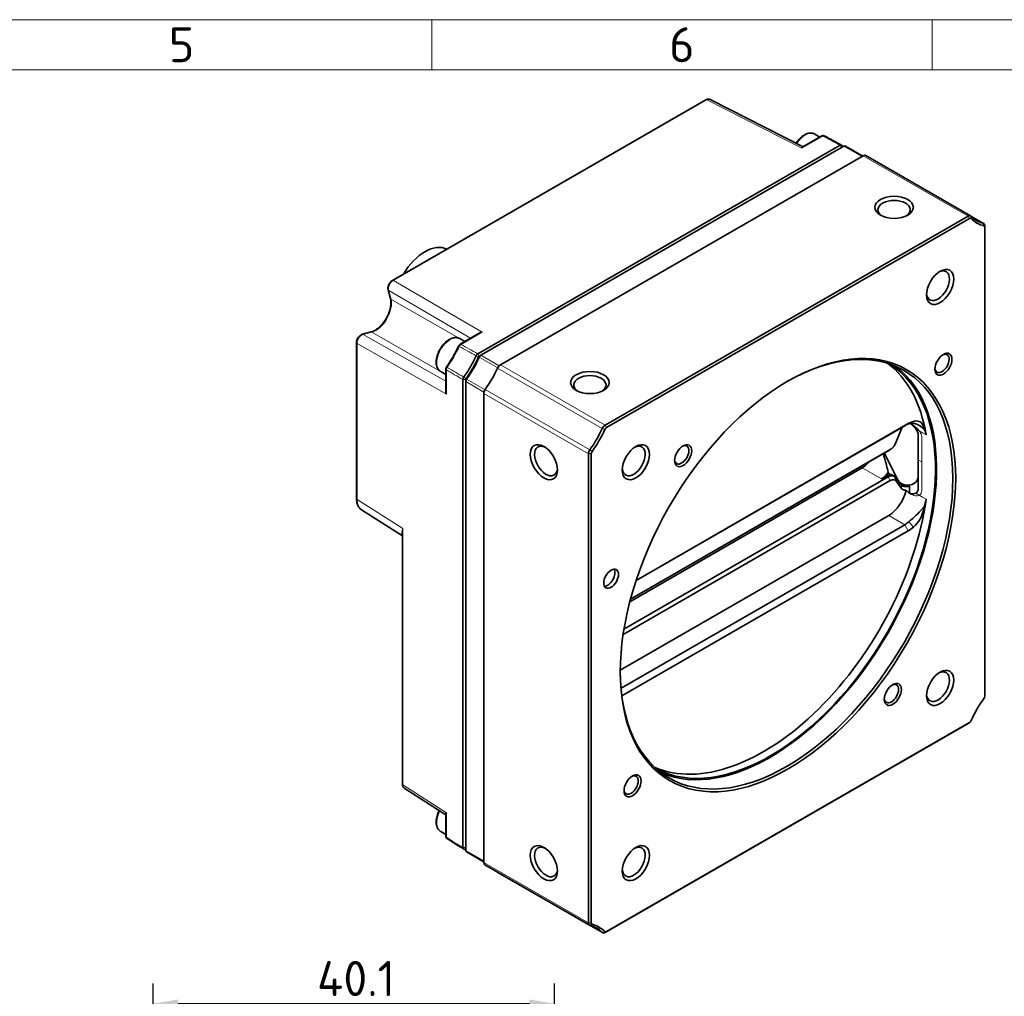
# Model space of a CAD drawing. Header units: millimetres. Extents: x 5 to 415, y 5 to 292.
# Tile 24 of 37: x 219 to 317, y 194 to 292. Entities that reach past the tile are written whole.
import ezdxf

# ---------------------------------------------------------------- set-up
doc = ezdxf.new("R2010")
doc.units = ezdxf.units.MM
for name, color, linetype, lineweight in [('Bemaßung (ISO)', 7, 'Continuous', 25), ('Rahmen (ISO)', 7, 'Continuous', 70), ('Sichtbar (ISO)', 7, 'Continuous', 35), ('Sichtbar schmal (ISO)', 7, 'Continuous', 18)]:
    doc.layers.add(name, color=color, linetype=linetype, lineweight=lineweight)
doc.styles.add('Bezeichnungstext (ISO)', font='isocpeur.ttf')
doc.styles.add('Notiztext (ISO)', font='isocpeur.ttf')
doc.dimstyles.new('Standard (ISO)', dxfattribs={"dimtxt": 3.5, "dimasz": 2.5, "dimexe": 2, "dimexo": 0, "dimgap": 0.762, "dimtad": 1, "dimtoh": 1, "dimdec": 8, "dimrnd": 1e-08, "dimdsep": 46, "dimtxsty": 'Notiztext (ISO)', "dimcen": 0.09, "dimdle": 10, "dimclrd": 256, "dimclre": 256, "dimclrt": 256, "dimadec": 6, "dimazin": 2, "dimtfac": 0.514286, "dimtdec": 3, "dimtmove": 0, "dimatfit": 3, "dimfxl": 1, "dimtolj": 1, "dimlwd": -1, "dimlwe": -1, "dimarcsym": 0})

# ---------------------------------------------------------------- blocks, each defined once
blk = doc.blocks.new('*D48')
at = {"layer": 'Bemaßung (ISO)', "transparency": 16777216}
for p, q in [((232.156, 169.667), (232.156, 195.691)), ((272.259, 166.147), (272.259, 195.691)), ((234.656, 193.691), (269.759, 193.691))]:
    blk.add_line(p, q, dxfattribs=at)
for points in [[(234.656, 194.107), (234.656, 193.274), (232.156, 193.691)], [(269.759, 194.107), (269.759, 193.274), (272.259, 193.691)]]:
    blk.add_solid(points, dxfattribs=at)
at = {"layer": 'Defpoints', "color": 0, "transparency": 16777216}
for p in [(272.259, 193.691), (232.156, 169.667), (272.259, 166.147)]:
    blk.add_point(p, dxfattribs=at)
at = {"layer": 'Bemaßung (ISO)', "transparency": 16777216, "insert": (248.532, 197.953), "char_height": 3.5, "attachment_point": 1, "style": 'Notiztext (ISO)'}
blk.add_mtext('\\A1;40.1', dxfattribs=at)
blk = doc.blocks.new('Ränder Basler-A3')
at = {"layer": 'Rahmen (ISO)', "color": 7, "lineweight": 18}
blk.add_line((5, 292), (415, 292), dxfattribs=at)
at = {"layer": 'Rahmen (ISO)', "color": 7, "linetype": 'Continuous', "lineweight": 18}
for p, q in [((260, 292), (260, 287)), ((310, 292), (310, 287))]:
    blk.add_line(p, q, dxfattribs=at)
at = {"layer": 'Rahmen (ISO)', "lineweight": 18}
for p, q in [((210, 287), (260, 287)), ((260, 287), (310, 287)), ((310, 287), (360, 287))]:
    blk.add_line(p, q, dxfattribs=at)
at = {"layer": 'Rahmen (ISO)', "char_height": 3.5, "attachment_point": 5, "style": 'Bezeichnungstext (ISO)'}
for s, insert in [('\\fISOCPEUR|b0|i0;\\H3.5000;6', (285, 289.5)), ('\\fISOCPEUR|b0|i0;\\H3.5000;5', (235, 289.5))]:
    blk.add_mtext(s, dxfattribs=dict(at, insert=insert))

msp = doc.modelspace()

# ---------------------------------------------------------------- linework, layer by layer
at = {"layer": 'Sichtbar (ISO)'}
for p, q in [((287.40686825, 283.99688579), (256.07745106, 265.95547432)), ((297.11748197, 279.31179402), (287.8391878, 284.03053156)), ((298.28839783, 280.57389404), (298.79877595, 280.27998683)), ((300.8020363, 279.46314779), (264.60431314, 258.61826536)), ((297.07225396, 279.28574894), (298.98261644, 280.38585352)), ((264.74568604, 258.37762488), (300.94340919, 279.2225073)), ((264.92292625, 258.47635726), (301.19043305, 279.36142542)), ((303.07568537, 278.37670376), (301.34014272, 279.37613631)), ((303.13002696, 278.407997), (266.86252015, 257.52292884)), ((313.84472342, 272.40601859), (303.37954306, 278.43251515)), ((313.59520732, 272.38150043), (277.32770051, 251.49643227)), ((277.46912187, 251.25148371), (313.73662867, 272.13655187)), ((315.1564065, 271.64481672), (313.87778198, 272.38112762)), ((315.26044379, 271.41512286), (315.26044379, 271.25224458)), ((315.26044379, 271.25224458), (315.26044379, 224.41496979)), ((255.64265869, 265.01949603), (255.8740685, 264.15423529)), ((253.93810575, 260.80042387), (253.07447258, 260.57064344)), ((262.79163742, 260.13266921), (263.30201554, 259.838762)), ((262.82991065, 259.56689487), (264.74027312, 260.66699946)), ((252.48098885, 259.72645274), (252.48098885, 244.15508928)), ((264.71079421, 258.35325183), (264.92210585, 258.47588298)), ((260.89531501, 256.83965215), (261.40512223, 256.5460737)), ((261.40512223, 254.89109079), (261.40512223, 257.0993164)), ((263.11631688, 256.04098451), (263.11631688, 209.28439263)), ((263.39540915, 209.2822887), (263.39540915, 256.03888059)), ((263.39911113, 255.83703644), (263.39911113, 256.08135387)), ((263.39911113, 208.99976166), (263.39911113, 255.83703644)), ((265.19728368, 254.63865945), (265.19728368, 207.80138467)), ((307.27255147, 251.43741174), (280.4206883, 235.97445214)), ((280.42132618, 235.97639732), (307.62610486, 251.64258745)), ((306.42764993, 249.80940286), (306.948427, 251.13717351)), ((308.61494712, 250.50837282), (308.61494712, 248.03645235)), ((279.86488894, 234.10860777), (305.81751845, 249.05373314)), ((305.82025312, 249.05531405), (305.60894149, 248.9326829)), ((275.66246404, 248.61216289), (275.66246404, 201.77488811)), ((275.94530675, 201.77488811), (275.94530675, 248.61216289)), ((305.60538642, 248.93062772), (279.86458936, 234.10748854)), ((306.59487361, 246.01471284), (305.24867953, 248.67174099)), ((305.61337089, 248.86439741), (305.64935189, 248.9561344)), ((308.61494712, 248.03645235), (308.61494712, 245.19431651)), ((279.79373179, 233.83832925), (303.02749647, 247.2177645)), ((279.21293578, 231.11607541), (305.60538642, 246.31447692)), ((305.44133764, 246.40894633), (304.93668478, 246.11833607)), ((305.78373041, 246.52964001), (305.61337089, 246.76778075)), ((305.97128558, 246.54110241), (306.25412829, 246.37822412)), ((306.84912926, 245.58806268), (306.36484072, 246.2650359)), ((305.81751845, 245.94705407), (279.12832897, 230.57777202)), ((306.948427, 245.16610754), (306.42764993, 245.89408705)), ((307.74172381, 244.6937067), (307.74172381, 245.37607903)), ((252.98295711, 243.03849076), (257.06700184, 240.43319067)), ((278.84500489, 227.02179596), (305.66883329, 242.46861141)), ((278.92178524, 225.21897107), (307.27255147, 241.54509153)), ((257.06700184, 215.62977923), (257.06700184, 240.63605655)), ((307.62610486, 240.93272011), (279.00538297, 224.45114252)), ((277.32770051, 200.80851053), (313.59520732, 221.69357869)), ((313.73662867, 221.77564898), (277.46912187, 200.89058082)), ((313.73744907, 221.77612325), (313.59657465, 221.69436915)), ((257.2548902, 215.23673305), (261.40512223, 212.55008537)), ((261.40512223, 212.60299858), (261.40512223, 210.39477297)), ((260.89531501, 210.89350374), (261.40512223, 210.59992528)), ((265.19728368, 207.86239329), (263.46153351, 208.86194534)), ((265.19728368, 207.85653947), (264.77321658, 208.10074347)), ((275.76650133, 201.54519425), (265.30132096, 207.57169081)), ((277.0781844, 200.78399238), (266.61300404, 206.81048894))]:
    msp.add_line(p, q, dxfattribs=at)
for centre, major_axis, ratio, start_param, end_param in [((27413.83897282, 16320.63124284), (-38852.29616635, -888.54608017), 0.5608802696, 0.7856033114, 0.7856652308), ((301.19043305, 279.11616128), (0.14970966, 0.25997503), 0.5780931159, 0, 0.783464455), ((303.13002696, 277.99922344), (0.24951611, 0.43329172), 0.5780931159, 0, 0.783464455), ((306.20947699, 273.01374306), (-1.6211, 0), 0.575861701, 2.4494485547, 6.975329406), ((313.59520732, 271.97272687), (0.24951611, 0.43329172), 0.5780931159, 6.1281326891, 7.0666497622), ((313.73662867, 271.89128773), (0.14970966, 0.25997503), 0.5780931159, 6.1281326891, 7.0666497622), ((318.50073965, 278.9527941), (-4.04216091, -7.01932583), 0.5780931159, 6.1281326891, 6.4343705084), ((318.64216101, 278.87135496), (-4.14196736, -7.19264252), 0.5780931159, 6.1281326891, 6.4343705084), ((314.9068904, 271.211525), (0.24951611, 0.43329172), 0.5780931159, 5.4958534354, 6.4343705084), ((315.04831175, 271.13008586), (0.14970966, 0.25997503), 0.5780931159, 5.4958534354, 6.4343705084), ((259.32617607, 265.20596954), (2.20821754, 3.8346317), 0.5780931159, 0.0227108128, 1.5442180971), ((310.59353903, 265.42033746), (0.80898112, 1.40481841), 0.5780931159, 2.44263112, 6.9821468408), ((295.46145391, 236.59500548), (11.72725697, 20.36471075), 0.5780931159, 2.3584907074, 7.0662872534), ((260.11860645, 259.50260784), (4.04216091, 7.01932583), 0.5780931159, 4.553660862, 4.8672496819), ((259.90647441, 259.62476655), (-4.19187058, -7.27930086), 0.5780931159, 1.5688626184, 1.7238133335), ((259.90647441, 259.62476655), (-4.19187058, -7.27930086), 0.5780931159, 1.7238133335, 1.7256570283), ((264.92292625, 258.23109312), (0.14970966, 0.25997503), 0.5780931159, 0.783464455, 1.7256570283), ((310.99623328, 257.65580354), (0.50225097, 0.8721729), 0.5780931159, 2.448886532, 6.9758914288), ((259.90647441, 259.62476655), (-4.19187058, -7.27930086), 0.5780931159, 1.4139119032, 1.5688626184), ((261.95698781, 258.44440611), (-4.04216091, -7.01932583), 0.5780931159, 1.4157437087, 1.721981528), ((266.86252015, 257.11415528), (-0.24951611, -0.43329172), 0.5780931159, 3.9250571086, 4.8635741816), ((293.83510832, 237.53155563), (-11.65240214, -20.23472323), 0.5780931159, 0.0231653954, 3.1184272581), ((293.83510832, 237.53155563), (-11.72725697, -20.36471075), 0.5780931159, 0.0691278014, 3.0724648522), ((293.12800154, 237.93875134), (11.65240214, 20.23472323), 0.5780931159, 5.6649270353, 6.2156998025), ((259.90647441, 259.62476655), (-4.19187058, -7.27930086), 0.5780931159, 1.4120682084, 1.4139119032), ((263.61124317, 255.95919515), (0.14970966, 0.25997503), 0.5780931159, 1.4120682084, 2.3542607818), ((275.8038854, 255.50432737), (-1.6211, 0), 0.575861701, 2.4494485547, 6.975329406), ((265.55083707, 254.84225731), (-0.24951611, -0.43329172), 0.5780931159, 4.5573363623, 5.4958534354), ((307.80046725, 250.08389443), (0.99806442, 1.73316687), 0.5780931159, 5.5986328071, 6.8295922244), ((272.42216817, 252.41790955), (-4.04216091, -7.01932583), 0.5780931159, 1.4157437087, 1.721981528), ((272.56358953, 252.3364704), (4.14196736, 7.19264252), 0.5780931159, 4.5573363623, 4.8635741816), ((277.32770051, 251.08765871), (-0.24951611, -0.43329172), 0.5780931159, 3.9250571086, 4.8635741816), ((277.46912187, 251.00621957), (0.14970966, 0.25997503), 0.5780931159, 0.783464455, 1.721981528), ((307.91850051, 251.36729686), (0.93203743, 0.93203743), 0.5187937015, 2.1220108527, 2.270324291), ((307.27255147, 249.35266657), (-1.27253214, -2.20978776), 0.5780931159, 3.6879995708, 3.9250571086), ((307.62610486, 249.14906872), (1.52204825, 2.64307948), 0.5780931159, 0.5464069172, 0.783464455), ((307.62610486, 249.14906872), (1.27253214, 2.20978776), 0.5780931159, 5.6649270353, 5.9973272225), ((271.41982335, 247.91092177), (0.80898112, -1.40481841), 0.5780931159, 2.44263112, 6.9821468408), ((276.01601743, 248.81576075), (-0.24951611, -0.43329172), 0.5780931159, 4.5573363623, 5.4958534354), ((280.18794744, 247.91092177), (0.80898112, 1.40481841), 0.5780931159, 2.44263112, 6.9821468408), ((284.98311292, 248.52202824), (0.50225097, 0.8721729), 0.5780931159, 2.448886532, 6.9758914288), ((305.81751845, 249.87128027), (0.49903221, 0.86658344), 0.5780931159, 3.9250571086, 4.9659506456), ((276.15743879, 248.7343216), (0.14970966, 0.25997503), 0.5780931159, 1.4157437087, 2.3542607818), ((306.21875304, 249.00024582), (-1.05, 0), 0.8175471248, 0.3401695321, 0.3926990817), ((305.08224123, 247.34259109), (0.54264846, -2.13158616), 0.1784926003, 1.2526332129, 1.9284330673), ((304.93668478, 247.42641147), (0.79845154, 1.3865335), 0.5780931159, 0.142321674, 0.2392991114), ((303.02749647, 248.5258399), (0.79845154, 1.3865335), 0.5780931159, 3.9250571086, 4.5248959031), ((304.93668478, 247.42641147), (0.79845154, 1.3865335), 0.5780931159, 3.9250571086, 4.5661998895), ((305.44133764, 245.34613506), (-0.64874188, -1.12655847), 0.5780931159, 3.5433834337, 3.9250571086), ((305.60538642, 245.25166566), (0.64874188, 1.12655847), 0.5780931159, 6.2780137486, 7.0666497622), ((306.28346056, 244.86118873), (-0.44090187, 1.73191376), 0.1784926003, 0.0170646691, 0.2298167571), ((305.81751845, 245.12950694), (0.49903221, 0.86658344), 0.5780931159, 6.0257562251, 7.0666497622), ((305.3225437, 245.41454394), (0.64874188, 1.12655847), 0.5780931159, 0, 0.1890386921), ((306.63701395, 244.65759087), (-0.44090187, 1.73191376), 0.1784926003, 5.8537822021, 6.1060397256), ((307.56494712, 246.34321766), (-1.05, 0), 0.8175471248, 0.3926990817, 1.4047497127), ((307.56494712, 246.34321766), (1.05, 0), 0.8175471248, 4.7839421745, 6.2831853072), ((306.46703992, 247.84466821), (-0.61895839, 2.43134047), 0.1784926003, 2.7121895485, 2.8726355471), ((307.71349311, 247.12688355), (-0.91073379, -1.58151477), 0.5780931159, 0.129975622, 0.5636471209), ((307.91850051, 246.05324055), (-0.93203743, -0.93203743), 0.5187937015, 6.197315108, 6.8687453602), ((307.99488182, 246.96484257), (-2.58093975, 0), 0.5780931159, 1.3509789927, 1.432863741), ((293.12800154, 237.93875134), (-11.65240214, -20.23472323), 0.5780931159, 0.0674855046, 2.1851871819), ((305.66883329, 244.55335658), (1.27253214, 2.20978776), 0.5780931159, 3.9250571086, 5.230765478), ((307.62610486, 243.42623884), (1.27253214, 2.20978776), 0.5780931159, 4.9943796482, 5.3267798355), ((307.80046725, 242.69223037), (-0.99806442, -1.73316687), 0.5780931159, 1.0205219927, 2.2514814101), ((307.27255147, 243.6298367), (1.27253214, 2.20978776), 0.5780931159, 3.9250571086, 4.1621146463), ((307.62610486, 243.42623884), (-1.52204825, -2.64307948), 0.5780931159, 0.783464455, 1.0205219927), ((277.57165235, 236.34783685), (0.52398382, 0.90991261), 0.5780931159, 3.4843319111, 5.9404460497), ((310.59353903, 225.36052834), (0.80898112, 1.40481841), 0.5780931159, 2.44263112, 6.9821468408), ((305.93979491, 224.66798273), (0.50225097, 0.8721729), 0.5780931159, 2.448886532, 6.9758914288), ((315.04831175, 224.29281108), (-0.14970966, -0.25997503), 0.5780931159, 1.4157437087, 2.3542607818), ((318.64216101, 220.69066228), (-4.14196736, -7.19264252), 0.5780931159, 4.5573363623, 4.8635741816), ((313.73662867, 222.02091311), (-0.14970966, -0.25997503), 0.5780931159, 0.783464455, 1.721981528), ((279.92667454, 215.53420742), (0.50225097, 0.8721729), 0.5780931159, 2.448886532, 6.9758914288), ((-108.44915972, -31354.04126491), (-18618.4226772, 34112.25434583), 0.5631125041, 5.4995069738, 5.4995688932), ((-27542.41216441, -15354.76568941), (-38803.61213212, 911.99074549), 0.5904325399, 3.9274800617, 3.9274817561), ((263.61124317, 209.12192037), (-0.14970966, -0.25997503), 0.5780931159, 5.4958534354, 6.2831853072), ((271.41982335, 207.85111265), (0.80898112, -1.40481841), 0.5780931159, 2.44263112, 6.9821468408), ((280.18794744, 207.85111265), (0.80898112, 1.40481841), 0.5780931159, 2.44263112, 6.9821468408), ((260.11860645, 201.55595624), (4.04216091, 7.01932583), 0.5780931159, 6.1244571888, 6.1254770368), ((264.92292625, 208.3607185), (-0.14970966, -0.25997503), 0.5780931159, 6.1244571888, 6.2831853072), ((265.55083707, 208.00498253), (-0.24951611, -0.43329172), 0.5780931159, 5.4958534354, 6.2831853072), ((266.86252015, 207.24378066), (-0.24951611, -0.43329172), 0.5780931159, 6.1406171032, 6.2831853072), ((276.01601743, 201.97848596), (-0.24951611, -0.43329172), 0.5780931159, 5.4958534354, 6.4343705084), ((276.15743879, 201.89704682), (-0.14970966, -0.25997503), 0.5780931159, 5.4958534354, 6.4343705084), ((272.42216817, 194.23721687), (4.04216091, 7.01932583), 0.5780931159, 6.1281326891, 6.4343705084), ((272.56358953, 194.15577773), (4.14196736, 7.19264252), 0.5780931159, 6.1281326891, 6.4343705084), ((277.32770051, 201.2172841), (-0.24951611, -0.43329172), 0.5780931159, 6.1281326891, 7.0666497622), ((277.46912187, 201.13584495), (-0.14970966, -0.25997503), 0.5780931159, 6.1281326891, 7.0666497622)]:
    msp.add_ellipse(centre, major_axis=major_axis, ratio=ratio, start_param=start_param, end_param=end_param, dxfattribs=at)
for centre, major_axis, ratio in [((306.20947699, 273.2590072), (1.9211, 0), 0.575861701), ((310.80567107, 265.29817875), (0.95869078, 1.66479344), 0.5780931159), ((295.60287527, 236.51356634), (11.82706341, 20.53802744), 0.5780931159), ((311.13765464, 257.5743644), (0.60205741, 1.04548959), 0.5780931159), ((275.8038854, 255.7495915), (1.9211, 0), 0.575861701), ((271.20769132, 247.78876305), (0.95869078, -1.66479344), 0.5780931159), ((280.40007947, 247.78876305), (0.95869078, 1.66479344), 0.5780931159), ((285.12453428, 248.4405891), (0.60205741, 1.04548959), 0.5780931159), ((277.92520574, 236.14423899), (0.52398382, 0.90991261), 0.5780931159), ((310.80567107, 225.23836963), (0.95869078, 1.66479344), 0.5780931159), ((306.08121626, 224.58654359), (0.60205741, 1.04548959), 0.5780931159), ((280.0680959, 215.45276828), (0.60205741, 1.04548959), 0.5780931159), ((271.20769132, 207.72895394), (0.95869078, -1.66479344), 0.5780931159), ((280.40007947, 207.72895394), (0.95869078, 1.66479344), 0.5780931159)]:
    msp.add_ellipse(centre, major_axis=major_axis, ratio=ratio, dxfattribs=at)
for points, knots in [([(287.8391878, 284.03053156), (287.81077274, 284.04498283), (287.78056582, 284.05561372), (287.71941583, 284.06904404), (287.68850564, 284.07188292), (287.62786557, 284.07099727), (287.59812096, 284.06730508), (287.54043301, 284.05480807), (287.5124689, 284.04600925), (287.45834879, 284.0243391), (287.43218245, 284.01146327), (287.40686825, 283.99688579)], [0.162761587, 0.162761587, 0.162761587, 0.162761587, 0.31337955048, 0.31337955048, 0.46399751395, 0.46399751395, 0.61461547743, 0.61461547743, 0.7652334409, 0.7652334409, 0.91585140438, 0.91585140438, 0.91585140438, 0.91585140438]), ([(298.28839783, 280.57389404), (298.18575422, 280.63300257), (298.0695373, 280.66754788), (297.81858423, 280.68763767), (297.68329909, 280.66937709), (297.39778409, 280.58054312), (297.24734616, 280.5036329), (296.95313898, 280.29904112), (296.80969026, 280.1697367), (296.58160612, 279.91391318), (296.49158345, 279.79611997), (296.40997269, 279.67161777)], [3.9289245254, 3.9289245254, 3.9289245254, 3.9289245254, 4.1963533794, 4.1963533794, 4.4873041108, 4.4873041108, 4.8154134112, 4.8154134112, 5.1534132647, 5.1534132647, 5.4000473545, 5.4000473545, 5.4000473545, 5.4000473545]), ([(299.22509613, 280.39463876), (299.20696048, 280.40426828), (299.18773589, 280.41134461), (299.1495143, 280.42030245), (299.13055341, 280.42220031), (299.09485971, 280.42202025), (299.07814409, 280.42000121), (299.04696255, 280.41344106), (299.03254448, 280.40890217), (299.00597969, 280.39833522), (298.99382133, 280.39230599), (298.98261644, 280.38585352)], [0.0016980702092, 0.0016980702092, 0.0016980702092, 0.0016980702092, 0.0032175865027, 0.0032175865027, 0.0047371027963, 0.0047371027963, 0.0062566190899, 0.0062566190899, 0.0077761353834, 0.0077761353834, 0.009295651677, 0.009295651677, 0.009295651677, 0.009295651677]), ([(300.97300995, 279.46146601), (300.96027797, 279.4741101), (300.94509253, 279.48299747), (300.90077271, 279.49555684), (300.86874683, 279.49270358), (300.82619799, 279.47590153), (300.81675152, 279.47140885), (300.80725447, 279.46612678), (300.80551709, 279.46516049), (300.8037777, 279.46416755), (300.8020363, 279.46314779)], [17.1278656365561, 17.1278656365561, 17.1278656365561, 17.1278656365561, 17.1310098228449, 17.1310098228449, 17.136040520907, 17.136040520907, 17.137459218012, 17.137459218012, 17.137459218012, 17.1377187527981, 17.1377187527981, 17.1377187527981, 17.1377187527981]), ([(296.97981225, 279.16944096), (297.00641164, 279.22033659), (297.03500324, 279.26192471), (297.06906341, 279.28385705), (297.0706531, 279.28482715), (297.07225277, 279.28574879)], [0, 0, 0, 0, 0.028171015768, 0.028171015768, 0.029541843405, 0.029541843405, 0.029541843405, 0.029541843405]), ([(300.94340919, 279.2225073), (300.94402504, 279.22286194), (300.94464003, 279.22320725), (300.94525418, 279.22354329), (300.94861134, 279.2253802), (300.95194666, 279.22694255), (300.9581698, 279.22936575), (300.96106549, 279.23028567), (300.96391226, 279.23098081)], [-17.1377187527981, -17.1377187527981, -17.1377187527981, -17.1377187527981, -17.137459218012, -17.137459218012, -17.137459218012, -17.136040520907, -17.136040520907, -17.1347844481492, -17.1347844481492, -17.1347844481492, -17.1347844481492]), ([(256.07745106, 265.95547432), (256.0164478, 265.92034487), (255.96027477, 265.87539879), (255.85766071, 265.77124379), (255.81138156, 265.71182166), (255.73235072, 265.58460666), (255.69953526, 265.51690473), (255.64997654, 265.3775429), (255.63328988, 265.30590048), (255.62030413, 265.16321643), (255.62380104, 265.09195996), (255.64205704, 265.02176138), (255.64235586, 265.02062836), (255.64265869, 265.01949603)], [-0.9158514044, -0.9158514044, -0.9158514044, -0.9158514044, -0.5528855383, -0.5528855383, -0.1865449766, -0.1865449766, 0.1771568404, 0.1771568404, 0.5434974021, 0.5434974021, 0.9098379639, 0.9098379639, 0.9158514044, 0.9158514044, 0.9158514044, 0.9158514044]), ([(255.8740685, 264.15423529), (255.89368009, 264.08090592), (255.90801327, 264.00101032), (255.92468062, 263.83140645), (255.92717931, 263.74186167), (255.91997716, 263.55472483), (255.9102928, 263.45714756), (255.87860072, 263.25623164), (255.85655212, 263.1528769), (255.80035628, 262.94310651), (255.76616037, 262.83668191), (255.68633163, 262.62369284), (255.64066234, 262.517131), (255.53898128, 262.30684414), (255.48295049, 262.20312703), (255.36203363, 262.00142825), (255.29714455, 261.90345121), (255.16033858, 261.71593933), (255.08843022, 261.6263977), (254.9396931, 261.45816465), (254.86287821, 261.37944859), (254.70664012, 261.23486472), (254.6272289, 261.16895243), (254.46820472, 261.0514429), (254.38859599, 260.99979083), (254.18160505, 260.8836155), (254.05587255, 260.8317572), (253.93810575, 260.80042387)], [-1.0466043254, -1.0466043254, -1.0466043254, -1.0466043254, -0.8918527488, -0.8918527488, -0.7392421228, -0.7392421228, -0.5867983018, -0.5867983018, -0.4338146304, -0.4338146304, -0.2801861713, -0.2801861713, -0.1260429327, -0.1260429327, 0.0284045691, 0.0284045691, 0.1829235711, 0.1829235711, 0.3372778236, 0.3372778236, 0.4912386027, 0.4912386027, 0.6446150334, 0.6446150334, 0.7973437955, 0.7973437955, 1.0466043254, 1.0466043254, 1.0466043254, 1.0466043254]), ([(264.74027283, 260.66699983), (264.74438654, 260.6693683), (264.74852785, 260.67169846), (264.83832718, 260.72109207), (264.93487411, 260.75156644), (265.02492376, 260.76784451)], [0.152554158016, 0.152554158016, 0.152554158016, 0.152554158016, 0.153924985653, 0.153924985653, 0.182096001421, 0.182096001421, 0.182096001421, 0.182096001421]), ([(253.07447258, 260.57064344), (253.01481304, 260.55477027), (252.95916167, 260.52851092), (252.84719699, 260.45693228), (252.79201032, 260.40906323), (252.69237453, 260.30006287), (252.64799818, 260.23887188), (252.57328528, 260.10901987), (252.542866, 260.04045331), (252.49861803, 259.90009822), (252.48483289, 259.82832255), (252.48122059, 259.74686568), (252.48098885, 259.73665199), (252.48098885, 259.72645274)], [-0.9158514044, -0.9158514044, -0.9158514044, -0.9158514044, -0.5992572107, -0.5992572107, -0.2329896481, -0.2329896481, 0.1333509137, 0.1333509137, 0.4969331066, 0.4969331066, 0.8632736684, 0.8632736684, 0.9158514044, 0.9158514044, 0.9158514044, 0.9158514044]), ([(262.79163742, 260.13266921), (262.6889938, 260.19177774), (262.57277689, 260.22632305), (262.32182381, 260.24641283), (262.18653868, 260.22815225), (261.90102367, 260.13931829), (261.75058574, 260.06240807), (261.45637856, 259.85781629), (261.31292984, 259.72851187), (261.05017657, 259.43380279), (260.93078413, 259.2686843), (260.72639843, 258.91883593), (260.64129631, 258.73426738), (260.51317565, 258.3617041), (260.47029906, 258.17377696), (260.43316292, 257.81055513), (260.43915425, 257.63530052), (260.50561632, 257.31827437), (260.56506071, 257.17519093), (260.71924818, 256.96814512), (260.80127734, 256.89380485), (260.89531501, 256.83965215)], [3.9289245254, 3.9289245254, 3.9289245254, 3.9289245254, 4.1963533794, 4.1963533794, 4.4873041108, 4.4873041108, 4.8154134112, 4.8154134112, 5.1534132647, 5.1534132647, 5.4889125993, 5.4889125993, 5.8229181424, 5.8229181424, 6.1582349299, 6.1582349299, 6.4961803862, 6.4961803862, 6.8255103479, 6.8255103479, 7.070517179, 7.070517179, 7.070517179, 7.070517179]), ([(262.69170237, 259.41241356), (262.62296574, 259.26536993), (262.55145699, 259.11907958), (262.40315306, 258.82853793), (262.32635791, 258.68428669), (262.1677592, 258.39834776), (262.08595566, 258.25666012), (261.91763729, 257.97636295), (261.83112249, 257.83775349), (261.65369683, 257.56411556), (261.56278601, 257.42908715), (261.46984331, 257.29609397)], [3.77837025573, 3.77837025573, 3.77837025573, 3.77837025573, 3.83781848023, 3.83781848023, 3.89726670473, 3.89726670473, 3.95671492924, 3.95671492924, 4.01616315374, 4.01616315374, 4.07561137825, 4.07561137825, 4.07561137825, 4.07561137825]), ([(262.82991065, 259.56689487), (262.81620145, 259.55900027), (262.80370357, 259.55034427), (262.7807412, 259.53210869), (262.77029433, 259.52255223), (262.75084587, 259.50255225), (262.74190968, 259.49216085), (262.72541276, 259.47071266), (262.71776692, 259.45953661), (262.70375241, 259.43646468), (262.69738643, 259.4245731), (262.69170237, 259.41241356)], [0, 0, 0, 0, 0.0018591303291, 0.0018591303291, 0.0037182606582, 0.0037182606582, 0.0055773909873, 0.0055773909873, 0.0074365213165, 0.0074365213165, 0.0092956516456, 0.0092956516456, 0.0092956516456, 0.0092956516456]), ([(264.4333395, 258.41966923), (264.34712328, 258.23416345), (264.25701096, 258.05107483), (264.06726294, 257.68607416), (263.9678436, 257.50476426), (263.76151908, 257.1474745), (263.65464115, 256.97146756), (263.43390628, 256.62541808), (263.32053556, 256.4560327), (263.20292832, 256.2885381)], [22.26670606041, 22.26670606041, 22.26670606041, 22.26670606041, 22.32981726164, 22.32981726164, 22.39331902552, 22.39331902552, 22.45656261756, 22.45656261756, 22.5196738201, 22.5196738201, 22.5196738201, 22.5196738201]), ([(263.42577184, 256.12566349), (263.54620512, 256.29718291), (263.66230008, 256.47063853), (263.8883391, 256.8250034), (263.99778525, 257.00523969), (264.20906764, 257.37111494), (264.31087597, 257.55678162), (264.50518354, 257.93055307), (264.59746121, 258.11804121), (264.68574916, 258.3080046)], [-22.5196738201, -22.5196738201, -22.5196738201, -22.5196738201, -22.45656261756, -22.45656261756, -22.39331902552, -22.39331902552, -22.32981726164, -22.32981726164, -22.26670606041, -22.26670606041, -22.26670606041, -22.26670606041]), ([(264.60431314, 258.61826536), (264.58292334, 258.60615252), (264.56180916, 258.59046474), (264.50927097, 258.5417895), (264.47951366, 258.50409286), (264.448736, 258.45093184), (264.44232035, 258.43872892), (264.43643646, 258.42632452), (264.43538735, 258.42411279), (264.43435497, 258.42189428), (264.4333395, 258.41966923)], [22.2568529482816, 22.2568529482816, 22.2568529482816, 22.2568529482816, 22.259986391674, 22.259986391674, 22.2649999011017, 22.2649999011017, 22.2664478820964, 22.2664478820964, 22.2664478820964, 22.2667060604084, 22.2667060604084, 22.2667060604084, 22.2667060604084]), ([(264.68574916, 258.3080046), (264.68611033, 258.30878171), (264.6864773, 258.3095566), (264.68685001, 258.31032919), (264.6889403, 258.31466222), (264.69121295, 258.31892688), (264.69693537, 258.32870705), (264.70052214, 258.33414362), (264.7043467, 258.33930467)], [-22.2667060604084, -22.2667060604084, -22.2667060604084, -22.2667060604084, -22.2664478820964, -22.2664478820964, -22.2664478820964, -22.2649999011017, -22.2649999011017, -22.2630481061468, -22.2630481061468, -22.2630481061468, -22.2630481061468]), ([(264.72265856, 258.3601371), (264.72304883, 258.36050884), (264.72344016, 258.36087745), (264.73089274, 258.36781905), (264.73825074, 258.37334317), (264.74568604, 258.37762488)], [-22.2601605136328, -22.2601605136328, -22.2601605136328, -22.2601605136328, -22.259986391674, -22.259986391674, -22.2568529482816, -22.2568529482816, -22.2568529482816, -22.2568529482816]), ([(261.46984331, 257.29609397), (261.46215266, 257.28508928), (261.45505738, 257.27365854), (261.44214951, 257.25012241), (261.43634602, 257.23805338), (261.42597221, 257.21299004), (261.42143623, 257.20006666), (261.41383993, 257.17333994), (261.4107372, 257.15938964), (261.40637992, 257.13027192), (261.40512223, 257.11510453), (261.40512223, 257.0993164)], [0, 0, 0, 0, 0.0018591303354, 0.0018591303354, 0.0037182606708, 0.0037182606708, 0.0055773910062, 0.0055773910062, 0.0074365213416, 0.0074365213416, 0.009295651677, 0.009295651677, 0.009295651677, 0.009295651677]), ([(263.20292832, 256.2885381), (263.19356108, 256.27539164), (263.18479739, 256.2617327), (263.15291918, 256.20637606), (263.13512909, 256.16172097), (263.11919171, 256.09178891), (263.1161391, 256.06561192), (263.11631688, 256.04098451)], [22.519673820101, 22.519673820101, 22.519673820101, 22.519673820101, 22.5213784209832, 22.5213784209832, 22.5263929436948, 22.5263929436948, 22.5295270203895, 22.5295270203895, 22.5295270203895, 22.5295270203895]), ([(263.39540915, 256.03888059), (263.39540915, 256.04747719), (263.39652256, 256.05662827), (263.39882945, 256.06662779), (263.39896827, 256.06721287), (263.39911113, 256.06779878)], [-22.5295270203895, -22.5295270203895, -22.5295270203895, -22.5295270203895, -22.5263929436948, -22.5263929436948, -22.5261984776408, -22.5261984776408, -22.5261984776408, -22.5261984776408]), ([(263.4079629, 256.09390578), (263.41052382, 256.09980581), (263.4134422, 256.10563658), (263.41947785, 256.11622987), (263.42252183, 256.12103487), (263.42577184, 256.12566349)], [-22.5233317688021, -22.5233317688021, -22.5233317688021, -22.5233317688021, -22.5213784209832, -22.5213784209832, -22.519673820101, -22.519673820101, -22.519673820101, -22.519673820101]), ([(261.46004736, 254.59330771), (261.42915298, 254.6794894), (261.40729236, 254.7783753), (261.40517454, 254.8811034), (261.40512214, 254.88609982), (261.4051217, 254.89109087)], [0, 0, 0, 0, 0.028171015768, 0.028171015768, 0.029612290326, 0.029612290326, 0.029612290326, 0.029612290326]), ([(309.20721779, 251.06174643), (309.19687208, 251.07318308), (309.18643527, 251.08449107), (308.99366643, 251.28917749), (308.78394605, 251.44074963), (308.44049593, 251.59878789), (308.28622892, 251.64525963), (307.98020912, 251.67721427), (307.8287426, 251.66231845), (307.69600298, 251.6229576)], [-0.20828597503, -0.20828597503, -0.20828597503, -0.20828597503, -0.2032409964, -0.2032409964, -0.11587392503, -0.11587392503, -0.05793696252, -0.05793696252, 0, 0, 0, 0]), ([(307.81325805, 251.65067306), (307.87071089, 251.60976378), (307.92887396, 251.56536529), (308.12557918, 251.40204956), (308.26012549, 251.26637793), (308.36577636, 251.12100066)], [0.45515960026, 0.45515960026, 0.45515960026, 0.45515960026, 0.477323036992, 0.477323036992, 0.531203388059, 0.531203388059, 0.531203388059, 0.531203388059]), ([(308.36577636, 251.12100066), (308.43569721, 251.02478846), (308.49975556, 250.91747037), (308.59106737, 250.70268023), (308.61494712, 250.59568867), (308.61494712, 250.50837282)], [0.499981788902, 0.499981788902, 0.499981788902, 0.499981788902, 0.535409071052, 0.535409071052, 0.573395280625, 0.573395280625, 0.573395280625, 0.573395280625]), ([(305.24867953, 248.17950747), (305.24149566, 248.201488), (305.23471892, 248.22332471), (305.21150457, 248.30256504), (305.19576831, 248.36607465), (305.17432024, 248.48816553), (305.16875304, 248.54667438), (305.16875304, 248.6264059), (305.17091426, 248.65584758), (305.17513744, 248.68272436)], [0.181238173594, 0.181238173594, 0.181238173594, 0.181238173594, 0.187990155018, 0.187990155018, 0.206016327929, 0.206016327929, 0.22404250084, 0.22404250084, 0.235273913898, 0.235273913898, 0.235273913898, 0.235273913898]), ([(307.74172381, 245.37607903), (307.69622853, 245.3739444), (307.65121022, 245.36811235), (307.44996961, 245.34460942), (307.28941763, 245.34052111), (307.0855513, 245.38362599), (307.00467046, 245.4201411), (306.94966824, 245.47023628), (306.94904594, 245.4708077), (306.948427, 245.47138067)], [0.5466170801, 0.5466170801, 0.5466170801, 0.5466170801, 0.56044215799, 0.56044215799, 0.62040500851, 0.62040500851, 0.66826089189, 0.66826089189, 0.6688115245, 0.6688115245, 0.6688115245, 0.6688115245]), ([(307.74172381, 245.37607903), (307.73039422, 245.38965918), (307.71903952, 245.40300693), (307.68812074, 245.43826435), (307.66552732, 245.46306405), (307.64001388, 245.48698975)], [0.493448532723, 0.493448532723, 0.493448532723, 0.493448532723, 0.501597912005, 0.501597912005, 0.51569003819, 0.51569003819, 0.51569003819, 0.51569003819]), ([(308.61494712, 245.19431651), (308.61494712, 245.07856857), (308.59106737, 244.96655453), (308.49975556, 244.79661895), (308.43569721, 244.73516585), (308.36577636, 244.696557)], [0.590067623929, 0.590067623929, 0.590067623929, 0.590067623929, 0.628053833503, 0.628053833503, 0.663481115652, 0.663481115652, 0.663481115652, 0.663481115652]), ([(252.48098885, 244.15508928), (252.48098885, 244.05921046), (252.48729605, 243.96597157), (252.51306674, 243.78652094), (252.53253134, 243.7002986), (252.58520786, 243.53675329), (252.61843582, 243.45941558), (252.69907607, 243.31604938), (252.74652508, 243.25002566), (252.85509334, 243.13250387), (252.91622953, 243.08105772), (252.98295711, 243.03849076)], [-0.78505554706, -0.78505554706, -0.78505554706, -0.78505554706, -0.63290072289, -0.63290072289, -0.48074589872, -0.48074589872, -0.32859107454, -0.32859107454, -0.17643625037, -0.17643625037, -0.0242814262, -0.0242814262, -0.0242814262, -0.0242814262]), ([(307.74172398, 244.6937067), (307.66039398, 244.7555691), (307.57998038, 244.82740804), (307.47109626, 244.93959503), (307.43964843, 244.97389568), (307.40897155, 245.00924451)], [0.024835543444, 0.024835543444, 0.024835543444, 0.024835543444, 0.059147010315, 0.059147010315, 0.073465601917, 0.073465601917, 0.073465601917, 0.073465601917]), ([(308.36577636, 244.696557), (308.26012549, 244.63821878), (308.12557918, 244.61518954), (307.90491869, 244.64036464), (307.82195969, 244.66231681), (307.74172399, 244.69370672)], [-0.109197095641, -0.109197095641, -0.109197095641, -0.109197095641, -0.055316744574, -0.055316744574, -0.023892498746, -0.023892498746, -0.023892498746, -0.023892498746]), ([(307.69600298, 241.84724469), (307.74752086, 241.89130261), (307.8006863, 241.93720663), (307.99691427, 242.1083354), (308.1450185, 242.24085647), (308.46895221, 242.54092213), (308.66938485, 242.73574077), (308.98111447, 243.06769138), (309.10097116, 243.20408905), (309.20721779, 243.33456589)], [0.87934522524, 0.87934522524, 0.87934522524, 0.87934522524, 0.90035343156, 0.90035343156, 0.95576238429, 0.95576238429, 1.03313871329, 1.03313871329, 1.08648507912, 1.08648507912, 1.08648507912, 1.08648507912]), ([(257.06700184, 215.62977923), (257.06700184, 215.60041255), (257.0689141, 215.57116144), (257.07719557, 215.51315991), (257.08356596, 215.48439813), (257.10164066, 215.42791057), (257.11336069, 215.40016941), (257.14305532, 215.34695819), (257.16106605, 215.32149135), (257.20352556, 215.2750602), (257.22799265, 215.25414515), (257.2548902, 215.23673305)], [-0.91585140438, -0.91585140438, -0.91585140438, -0.91585140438, -0.76446439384, -0.76446439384, -0.61307738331, -0.61307738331, -0.46169037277, -0.46169037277, -0.31030336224, -0.31030336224, -0.1589163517, -0.1589163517, -0.1589163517, -0.1589163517]), ([(260.73825986, 212.98177792), (260.67549722, 212.85778924), (260.62141792, 212.7303144), (260.51317565, 212.41555568), (260.47029906, 212.22762855), (260.43316292, 211.86440672), (260.43915425, 211.6891521), (260.50561632, 211.37212595), (260.56506071, 211.22904251), (260.71924818, 211.02199671), (260.80127734, 210.94765643), (260.89531501, 210.89350374)], [5.5927604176, 5.5927604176, 5.5927604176, 5.5927604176, 5.8229181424, 5.8229181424, 6.1582349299, 6.1582349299, 6.4961803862, 6.4961803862, 6.8255103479, 6.8255103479, 7.070517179, 7.070517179, 7.070517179, 7.070517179]), ([(261.4051217, 212.60299982), (261.40512214, 212.60495177), (261.40517454, 212.60692094), (261.40729236, 212.64773898), (261.42915298, 212.69353653), (261.46004736, 212.74222285)], [0.152483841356, 0.152483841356, 0.152483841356, 0.152483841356, 0.153925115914, 0.153925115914, 0.182096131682, 0.182096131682, 0.182096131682, 0.182096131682]), ([(261.40512223, 210.39477297), (261.40512223, 210.38180314), (261.40596838, 210.36821715), (261.41008619, 210.33983791), (261.41336262, 210.32503388), (261.42328677, 210.29464619), (261.42991278, 210.27910323), (261.44767624, 210.24797654), (261.45885544, 210.23244065), (261.48587571, 210.20371428), (261.50172042, 210.19055763), (261.51924236, 210.17965008)], [0, 0, 0, 0, 0.0015272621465, 0.0015272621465, 0.0030545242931, 0.0030545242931, 0.0045817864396, 0.0045817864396, 0.0061090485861, 0.0061090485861, 0.0076363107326, 0.0076363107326, 0.0076363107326, 0.0076363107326]), ([(263.11631688, 209.28439263), (263.1161391, 209.25998099), (263.11919072, 209.23761981), (263.1351214, 209.1864599), (263.15290378, 209.16219215), (263.18355467, 209.14368094), (263.1909149, 209.1403434), (263.19871442, 209.1378467), (263.2001049, 209.13740159), (263.20150957, 209.13698313), (263.20292832, 209.13659146)], [5.4814284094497, 5.4814284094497, 5.4814284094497, 5.4814284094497, 5.484561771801, 5.484561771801, 5.489575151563, 5.489575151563, 5.4910233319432, 5.4910233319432, 5.4910233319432, 5.4912815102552, 5.4912815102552, 5.4912815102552, 5.4912815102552]), ([(263.39911113, 209.25763417), (263.39896783, 209.25805685), (263.39882858, 209.2584834), (263.39652219, 209.2658262), (263.39540915, 209.27369211), (263.39540915, 209.2822887)], [-5.484756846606, -5.484756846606, -5.484756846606, -5.484756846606, -5.484561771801, -5.484561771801, -5.4814284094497, -5.4814284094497, -5.4814284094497, -5.4814284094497])]:
    msp.add_open_spline(points, degree=3, knots=knots, dxfattribs=at)
for points, degree in [([(301.12259434, 279.32217687), (301.07144832, 279.3664657), (301.0216345, 279.41284578), (300.97300995, 279.46146601)], 3), ([(288.63429239, 239.15530739), (288.60154392, 239.13644879), (288.5699744, 239.12058638)], 2), ([(288.57102348, 239.1211905), (288.60205382, 239.13682386), (288.63422168, 239.15534811)], 2), ([(288.63422168, 239.15534811), (288.66592467, 239.17360464), (288.69666075, 239.1935402)], 2), ([(288.69784069, 239.19421968), (288.6665676, 239.17389344), (288.63429239, 239.15530739)], 2), ([(263.20292832, 209.13659146), (263.26961284, 209.11842241), (263.33499906, 209.09805495), (263.39923496, 209.07545323)], 3)]:
    msp.add_open_spline(points, degree=degree, dxfattribs=at)
msp.add_rational_spline([(306.25748761, 246.37626956), (306.38233008, 245.95743838), (306.42764993, 245.89408705)], [1, 1.13111822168, 1], degree=2, dxfattribs=at)
at = {"layer": 'Sichtbar schmal (ISO)'}
for p, q in [((256.17355553, 265.94774285), (287.50297272, 283.98915433)), ((296.97981225, 279.16944096), (287.50297272, 283.98915433)), ((296.97981225, 279.16944096), (299.0787209, 280.37812206)), ((300.8020363, 279.46314779), (300.94340919, 279.2225073)), ((300.97300995, 279.46146601), (300.99959605, 279.25152969)), ((302.9880576, 278.32624229), (301.19043305, 279.36142542)), ((313.59520732, 272.38150043), (303.13002696, 278.407997)), ((313.59520732, 272.38150043), (313.73662867, 272.13655187)), ((313.88041269, 272.37854473), (313.90775189, 272.13477845)), ((315.11583512, 271.66159879), (313.89353804, 272.36547286)), ((315.11583512, 271.66159879), (315.17367859, 271.40013013)), ((256.17355553, 265.94774285), (265.02492376, 260.76784451)), ((255.92702028, 264.087098), (255.69561047, 264.95235874)), ((255.69561047, 264.95235874), (263.87240449, 260.16722715)), ((263.30429457, 259.84007441), (255.92702028, 264.087098)), ((253.1587841, 260.55845387), (254.02241728, 260.7882343)), ((254.02241728, 260.7882343), (261.40512223, 256.53808433)), ((262.92601511, 259.55916341), (265.02492376, 260.76784451)), ((261.40512223, 255.88843349), (253.1587841, 260.55845387)), ((252.53591398, 244.07580987), (252.53591398, 259.64717333)), ((261.46004736, 254.59330771), (252.53591398, 259.64717333)), ((264.4333395, 258.41966923), (264.68574916, 258.3080046)), ((264.60431314, 258.61826536), (264.74568604, 258.37762488)), ((264.7513434, 258.27650436), (264.71079421, 258.35325183)), ((266.59002056, 257.2176806), (264.7513434, 258.27650436)), ((266.74185971, 257.42890314), (264.92292625, 258.47635726)), ((261.46004736, 254.59330771), (261.46004736, 257.02003699)), ((277.04249514, 251.16499888), (266.57731478, 257.19149544)), ((277.32770051, 251.49643227), (266.86252015, 257.52292884)), ((263.39540915, 256.03888059), (263.11631688, 256.04098451)), ((263.20292832, 256.2885381), (263.42577184, 256.12566349)), ((263.39911113, 256.08135387), (263.48650614, 256.08574561)), ((265.32514657, 255.026943), (263.48650614, 256.08574561)), ((265.21826303, 254.78945654), (263.39911113, 255.83703644)), ((275.80707271, 249.025188), (265.34189235, 255.05168457)), ((275.66246404, 248.61216289), (265.19728368, 254.63865945)), ((277.04249514, 251.16499888), (277.29799865, 251.05262367)), ((277.32770051, 251.49643227), (277.46912187, 251.25148371)), ((307.62610486, 251.64258745), (307.27255147, 251.43741174)), ((308.13258607, 251.86451484), (307.69600298, 251.6229576)), ((308.7193271, 250.91740433), (308.36577636, 251.12100066)), ((309.04996317, 250.72700837), (308.71933849, 250.91740246)), ((308.96850051, 250.30478459), (308.96850051, 247.83285449)), ((309.40351657, 250.52341051), (309.04996317, 250.72700837)), ((275.80707271, 249.025188), (276.03207195, 248.85997796)), ((305.81751845, 249.05373314), (305.60538642, 248.93062772)), ((275.66246404, 248.61216289), (275.94530675, 248.61216289)), ((305.24867953, 248.17950747), (305.24867953, 248.67174099)), ((308.96850051, 247.83285449), (308.61494712, 248.03645235)), ((304.93668478, 246.11833607), (303.02749647, 247.2177645)), ((308.96850051, 247.83285449), (308.96850051, 244.99072828)), ((305.44133764, 246.40894633), (305.60538642, 246.31447692)), ((305.81751845, 245.94705407), (305.60538642, 246.31447692)), ((306.59487361, 245.94347945), (306.59487361, 246.01471284)), ((306.948427, 245.16610754), (306.948427, 245.47138067)), ((252.53591398, 244.07580987), (257.12192697, 241.15029343)), ((308.7193271, 244.49296067), (308.36577636, 244.696557)), ((309.04996317, 244.30258156), (308.71933849, 244.49297566)), ((309.40351657, 244.09898371), (309.04996317, 244.30258156)), ((307.27255147, 241.54509153), (305.66883329, 242.46861141)), ((257.12192697, 215.55049983), (257.12192697, 241.15029343)), ((307.62610486, 240.93272011), (307.27255147, 241.54509153)), ((308.13258607, 241.29411899), (307.69600298, 241.84724469)), ((288.63429239, 239.15530739), (288.63422168, 239.15534811)), ((313.59520732, 221.69357869), (313.73662867, 221.77564898)), ((257.12192697, 215.55049983), (261.46004736, 212.74222285)), ((261.46004736, 210.31549357), (261.46004736, 212.74222285)), ((263.11631688, 209.28439263), (263.39540915, 209.2822887)), ((263.20292832, 209.13659146), (263.39911113, 209.21924309)), ((265.19728368, 207.96426296), (263.39911113, 208.99976166)), ((265.19728368, 207.86089135), (264.7513434, 208.11769128)), ((275.66246404, 201.77488811), (265.19728368, 207.80138467)), ((275.66246404, 201.77488811), (275.94530675, 201.77488811)), ((277.04249514, 200.81146623), (275.78219631, 201.53722406)), ((275.80707271, 201.52841218), (276.03207195, 201.62700255)), ((277.04249514, 200.81146623), (277.29799865, 200.89235424)), ((277.46912187, 200.89058082), (277.32770051, 200.80851053))]:
    msp.add_line(p, q, dxfattribs=at)
for centre, major_axis, ratio, start_param, end_param in [((287.5066747, 283.8235691), (-0.09980644, 0.17331669), 0.5780931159, 5.525900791, 6.2831853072), ((287.50635886, 283.41447354), (0.34047798, 0.61198704), 0.5764620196, 0.0214611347, 0.7745509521), ((297.34023663, 278.92738551), (0.9481612, 1.64650853), 0.5780931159, 0, 1.4732206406), ((299.08242288, 280.21253684), (-0.09980644, 0.17331669), 0.5780931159, 5.525900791, 6.2831853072), ((256.17757334, 265.37342582), (0.35057453, 0.60589214), 0.5882488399, 0.7851735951, 2.6168764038), ((256.17725751, 265.78215763), (-0.09980644, 0.17331669), 0.5780931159, 5.525900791, 6.2831853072), ((255.83586818, 265.07116898), (-0.19320949, -0.05167295), 0.7058611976, 0, 0.5899654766), ((254.42696411, 262.75555815), (1.09788196, 1.90647719), 0.5751497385, 3.6638511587, 5.7570598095), ((256.06727799, 264.20590824), (-0.19320949, -0.05167295), 0.7058611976, 0, 0.5899654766), ((253.98952926, 260.60714784), (-0.05142351, 0.19327603), 0.7074390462, 5.6963755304, 6.2831853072), ((253.03466344, 259.92975522), (0.34803753, 0.60735339), 0.5882432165, 0.5208112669, 2.3525140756), ((253.12589609, 260.37736741), (-0.05142351, 0.19327603), 0.7074390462, 5.6963755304, 6.2831853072), ((261.84347622, 258.48616068), (-0.9481612, -1.64650853), 0.5780931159, 3.1415926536, 6.2831853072), ((252.68098885, 259.72645274), (-0.2, 0), 0.575861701, 0, 0.7592182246), ((258.11167715, 260.65811009), (4.07620514, 7.07844458), 0.5780931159, 4.5618347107, 4.8590758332), ((262.87288406, 259.32771884), (-0.18118169, 0.08469472), 0.1192634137, 0, 0.9231243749), ((262.92971709, 259.39357819), (-0.09980644, 0.17331669), 0.5780931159, 5.525900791, 6.2831853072), ((261.60512223, 257.0993164), (-0.2, 0), 0.575861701, 0, 0.7592182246), ((261.63377798, 257.18152772), (-0.16393466, 0.11456625), 0.1223843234, 5.3603350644, 6.2831853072), ((252.68098885, 244.15508928), (-0.2, 0), 0.575861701, 0, 0.7592182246), ((254.16642212, 245.01167025), (-1.15628092, -1.98973926), 0.5777650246, 5.4984742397, 6.2592483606), ((257.26700184, 215.62977923), (-0.2, 0), 0.575861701, 0, 0.7592182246), ((257.62067643, 215.83381205), (-0.3584208, -0.60165473), 0.5764998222, 5.5047753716, 6.2617104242), ((261.84347622, 212.54001226), (-0.9481612, -1.64650853), 0.5780931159, 4.8036246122, 6.2831853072), ((261.60512223, 210.39477297), (-0.2, 0), 0.575861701, 0, 0.7592182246)]:
    msp.add_ellipse(centre, major_axis=major_axis, ratio=ratio, start_param=start_param, end_param=end_param, dxfattribs=at)
for points, knots in [([(299.0787209, 280.37812206), (299.09974154, 280.39043622), (299.12112863, 280.39913742), (299.17258012, 280.41035332), (299.2013221, 280.40725299), (299.2250964, 280.39463802)], [-0.009295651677, -0.009295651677, -0.009295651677, -0.009295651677, -0.0062961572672, -0.0062961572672, -0.0016980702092, -0.0016980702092, -0.0016980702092, -0.0016980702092]), ([(262.75551601, 259.36158538), (262.76794335, 259.3886673), (262.78322643, 259.41538515), (262.82784347, 259.47918342), (262.86012919, 259.51306101), (262.9046202, 259.5461153), (262.9153381, 259.55311932), (262.92601511, 259.55916341)], [-0.0092956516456, -0.0092956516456, -0.0092956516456, -0.0092956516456, -0.0062961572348, -0.0062961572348, -0.0014969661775, -0.0014969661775, 0, 0, 0, 0]), ([(261.46004736, 257.02003699), (261.45986571, 257.04466665), (261.46299169, 257.07150004), (261.47933822, 257.14238609), (261.49741477, 257.18723365), (261.5292554, 257.24188421), (261.53741331, 257.25454654), (261.54601459, 257.26667094)], [-0.009295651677, -0.009295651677, -0.009295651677, -0.009295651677, -0.0062961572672, -0.0062961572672, -0.0014969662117, -0.0014969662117, 0, 0, 0, 0]), ([(307.83284503, 251.65398202), (307.86149109, 251.63877629), (307.89009174, 251.62293988), (308.04888333, 251.53149788), (308.19666849, 251.43298094), (308.47913642, 251.1984602), (308.61368626, 251.06278425), (308.71933849, 250.91740246)], [0.40995347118, 0.40995347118, 0.40995347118, 0.40995347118, 0.42200629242, 0.42200629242, 0.47732303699, 0.47732303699, 0.53120487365, 0.53120487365, 0.53120487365, 0.53120487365]), ([(308.71933849, 250.91740246), (308.78925594, 250.8211932), (308.85331072, 250.71387944), (308.94462071, 250.49909291), (308.96850051, 250.39210092), (308.96850051, 250.30478459)], [0.499983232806, 0.499983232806, 0.499983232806, 0.499983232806, 0.535409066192, 0.535409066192, 0.573395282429, 0.573395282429, 0.573395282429, 0.573395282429]), ([(308.71933849, 244.49297566), (308.61368626, 244.434634), (308.47913642, 244.41160293), (308.19666849, 244.44382962), (308.04888333, 244.50059261), (307.91850051, 244.57567508), (307.8599697, 244.60938073), (307.80062442, 244.64892644), (307.74174549, 244.69369035)], [-0.10919858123, -0.10919858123, -0.10919858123, -0.10919858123, -0.05531674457, -0.05531674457, 0, 0, 0, 0.02483251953, 0.02483251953, 0.02483251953, 0.02483251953]), ([(308.96850051, 244.99072828), (308.96850051, 244.87498057), (308.94462071, 244.76296695), (308.85331072, 244.59303555), (308.78925594, 244.5315844), (308.71933849, 244.49297566)], [-0.184727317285, -0.184727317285, -0.184727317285, -0.184727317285, -0.146741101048, -0.146741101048, -0.111315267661, -0.111315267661, -0.111315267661, -0.111315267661]), ([(257.12192697, 241.15029343), (257.09059958, 241.08422203), (257.06440699, 241.02081851), (257.02538601, 240.89893578), (257.0124926, 240.84046116), (257.00811062, 240.78364028), (257.0043376, 240.73471563), (257.00691599, 240.68718701), (257.02699169, 240.59941785), (257.04287062, 240.55864651), (257.06697527, 240.51803728)], [-0.00060823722, -0.00060823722, -0.00060823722, -0.00060823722, 0.03602499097, 0.03602499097, 0.07265821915, 0.07265821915, 0.07265821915, 0.10420064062, 0.10420064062, 0.1322001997, 0.1322001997, 0.1322001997, 0.1322001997]), ([(257.06700074, 240.63605829), (257.06700134, 240.64716888), (257.06710042, 240.65831109), (257.06729393, 240.66948397), (257.06863363, 240.74683411), (257.07447308, 240.82536143), (257.09322976, 240.98558979), (257.10618087, 241.06728883), (257.12192697, 241.15029343)], [-0.077949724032, -0.077949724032, -0.077949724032, -0.077949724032, -0.07265821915, -0.07265821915, -0.07265821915, -0.036024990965, -0.036024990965, 0.00060823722, 0.00060823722, 0.00060823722, 0.00060823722]), ([(261.51929956, 210.1796486), (261.50639201, 210.18768782), (261.49522313, 210.19861925), (261.4755505, 210.22825756), (261.46795492, 210.24792312), (261.46117346, 210.28457739), (261.45993006, 210.29973164), (261.46004736, 210.31549357)], [-0.0076363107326, -0.0076363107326, -0.0076363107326, -0.0076363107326, -0.005035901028, -0.005035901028, -0.0019368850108, -0.0019368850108, 0, 0, 0, 0])]:
    msp.add_open_spline(points, degree=3, knots=knots, dxfattribs=at)
for points in [[(299.0787209, 280.37812206), (299.65314206, 280.07312041), (300.22758045, 279.76812894), (300.8020363, 279.46314779)], [(262.75551601, 259.36158538), (263.31480883, 259.04762547), (263.87408341, 258.73365348), (264.4333395, 258.41966923)], [(264.60431314, 258.61826536), (264.04489832, 258.93190806), (263.48546556, 259.2455407), (262.92601511, 259.55916341)], [(261.46004736, 257.02003699), (262.01213743, 256.69366575), (262.56422727, 256.36731483), (263.11631688, 256.04098451)], [(263.20292832, 256.2885381), (262.65062236, 256.6145603), (262.0983178, 256.94060469), (261.54601459, 257.26667094)], [(263.11631688, 209.28439263), (262.56422727, 209.62811317), (262.01213743, 209.97181339), (261.46004736, 210.31549357)], [(263.39911113, 209.06573875), (263.38740132, 209.07302081), (263.3756915, 209.08030286), (263.36398167, 209.08758491)]]:
    msp.add_open_spline(points, degree=3, dxfattribs=at)

# ---------------------------------------------------------------- block references
msp.add_blockref('Ränder Basler-A3', (0, 0))

# ---------------------------------------------------------------- dimensions: what is measured, and where the dimension line sits
at = {"layer": 'Bemaßung (ISO)'}
dim = msp.add_linear_dim(base=(272.25876932, 193.69082695), p1=(232.15576932, 169.66711885), p2=(272.25876932, 166.14711885), angle=180, dimstyle='Standard (ISO)', override={"dimgap": 0.762, "dimtoh": 0, "dimdec": 1, "dimtol": 0, "dimlim": 0, "dimtp": 0, "dimtm": 0, "dimtdec": 1, "dimtofl": 0, "dimatfit": 1}, dxfattribs=at)
dim.commit()
dim.dimension.update_dxf_attribs({"geometry": '*D48', "text_midpoint": (252.20726932, 193.69082695), "dimtype": 160})

doc.saveas('drawing.dxf')
